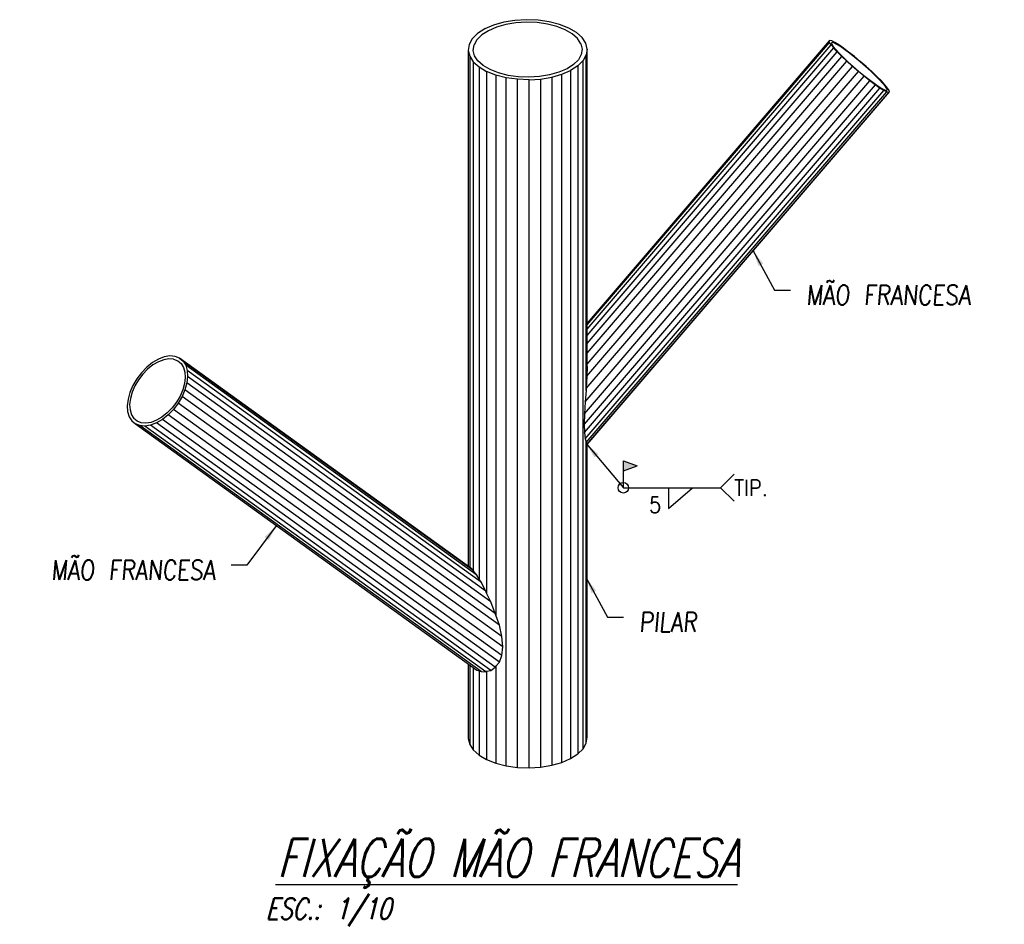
# Model space of a CAD drawing. Extents: x 551880 to 585869, y 94458 to 133000.
# Tile 1 of 42: x 560867 to 570187, y 94458 to 103018. Entities that reach past the tile are written whole.
import ezdxf

# ---------------------------------------------------------------- set-up
doc = ezdxf.new("R2010")
doc.units = 0
doc.header["$LTSCALE"] = 10
doc.header["$MEASUREMENT"] = 0
for name, color, linetype in [('COTAS', 7, 'CONTINUOUS'), ('G-SIMBOLO', 4, 'CONTINUOUS'), ('REGUA175', 4, 'CONTINUOUS'), ('SECT-CUT', 7, 'CONTINUOUS')]:
    doc.layers.add(name, color=color, linetype=linetype)
doc.layers.add('T04', color=4, linetype='CONTINUOUS', lineweight=25)
doc.styles.add('Dunke', font='romans.shx', dxfattribs={"width": 0.75, "oblique": 15})
doc.styles.add('engeaço', font='romans.shx', dxfattribs={"width": 0.9})
doc.styles.add('PADRAO MTL', font='txt.shx', dxfattribs={"width": 0.8, "oblique": 5})
doc.dimstyles.new('1-20', dxfattribs={"dimscale": 20, "dimtxt": 2.5, "dimasz": 2, "dimexe": 2, "dimexo": 2, "dimgap": 2, "dimtad": 1, "dimdec": 0, "dimdsep": 46, "dimtxsty": 'PADRAO MTL', "dimcen": 3, "dimclrd": 1, "dimclre": 1, "dimclrt": 7, "dimadec": 0, "dimazin": 0, "dimtfac": 1, "dimtdec": 0, "dimtmove": 0, "dimatfit": 3, "dimfxl": 1, "dimtfill": 1, "dimtolj": 1, "dimarcsym": 0})

# ---------------------------------------------------------------- blocks, each defined once
blk = doc.blocks.new('Solda Campo')
at = {"layer": 'G-SIMBOLO'}
blk.add_hatch(color=7, dxfattribs=at).paths.add_polyline_path([(0, 3.38), (-1.75, 2.75), (0, 2.12)])
at = {"layer": 'G-SIMBOLO', "color": 7}
for p, q in [((0, 3.38), (-1.75, 2.75)), ((0, 2.12), (-1.75, 2.75)), ((0, 0), (0, 3.38))]:
    blk.add_line(p, q, dxfattribs=at)
blk = doc.blocks.new('Solda1')
at = {"layer": 'G-SIMBOLO', "color": 7}
for p, q in [((12.27, 0), (13.97, 1.7)), ((0, 0), (12.27, 0)), ((5.68, -2.61), (8.72, 0)), ((5.68, 0), (5.68, -2.61)), ((12.27, 0), (13.97, -1.7))]:
    blk.add_line(p, q, dxfattribs=at)
at = {"layer": 'T04', "style": 'engeaço', "width": 0.9}
for tag, p in [('TÍP.', (14, -1.02)), ('5', (3.24, -3.16))]:
    blk.add_attdef(tag, p, '', height=2, dxfattribs=at)
blk = doc.blocks.new('A$C4C575746')
at = {"layer": 'REGUA175', "color": 8, "style": 'Dunke', "oblique": 15, "width": 0.75}
blk.add_text('ESC.:', height=2, dxfattribs=at).set_placement((-0.609, -3.248))
for tag, p, height in [('%%UTITULO', (0.474, 0.775), 3.6), ('ESCALA', (5.959, -3.229), 2)]:
    blk.add_attdef(tag, p, '', height=height, dxfattribs=at)
blk = doc.blocks.new('A$Cd56eab48')
at = {"layer": 'COTAS'}
blk.add_circle((1498.8, 706.8), 13.4, dxfattribs=at)
at = {"layer": 'SECT-CUT'}
for p, q in [((1149, 1864.5), (1130.9, 1852.9)), ((1171.3, 1874.2), (1149, 1864.5)), ((1178.6, 1869), (1158.2, 1860.1)), ((1196.9, 1881.5), (1171.3, 1874.2)), ((1202.1, 1875.6), (1178.6, 1869)), ((1224.9, 1886.1), (1196.9, 1881.5)), ((1227.6, 1879.9), (1202.1, 1875.6)), ((1254.1, 1887.9), (1224.9, 1886.1)), ((1254.4, 1881.5), (1227.6, 1879.9)), ((1283.4, 1886.8), (1254.1, 1887.9)), ((1281.2, 1880.5), (1254.4, 1881.5)), ((1307.1, 1876.8), (1281.2, 1880.5)), ((1311.7, 1882.8), (1283.4, 1886.8)), ((1331.1, 1870.7), (1307.1, 1876.8)), ((1338, 1876.1), (1311.7, 1882.8)), ((1352.3, 1862.3), (1331.1, 1870.7)), ((1361.1, 1866.9), (1338, 1876.1)), ((1380.2, 1855.6), (1361.1, 1866.9)), ((1117.6, 1839.6), (1109.7, 1825.3)), ((1130.9, 1852.9), (1117.6, 1839.6)), ((1141.6, 1849.4), (1129.4, 1837.3)), ((1158.2, 1860.1), (1141.6, 1849.4)), ((1369.8, 1852), (1352.3, 1862.3)), ((1383.1, 1840.1), (1369.8, 1852)), ((1394.7, 1842.7), (1380.2, 1855.6)), ((1391.4, 1827.2), (1383.1, 1840.1)), ((1403.8, 1828.6), (1394.7, 1842.7)), ((1109.7, 1825.3), (1107.4, 1810.5)), ((1120.1, 1810.6), (1122.2, 1824.2)), ((1129.4, 1837.3), (1122.2, 1824.2)), ((1391.4, 1827.2), (1394.7, 1813.7)), ((1407.4, 1813.8), (1403.8, 1828.6)), ((2018.2, 1834.4), (1407.4, 1122.5)), ((1407.4, 1117.6), (2019.2, 1830.7)), ((1407.4, 1107.1), (2023.1, 1824.7)), ((1407.4, 1091.2), (2029.7, 1816.6)), ((2020.2, 1835.6), (2018.2, 1834.4)), ((2019.2, 1830.7), (2018.2, 1834.4)), ((2023.1, 1824.7), (2019.2, 1830.7)), ((2025, 1834.3), (2020.2, 1835.6)), ((2029.7, 1816.6), (2023.1, 1824.7)), ((2026.1, 1830.4), (2024.3, 1829.3)), ((2024.3, 1829.3), (2025.2, 1825.9)), ((2024.5, 1828.5), (2026.1, 1830.4)), ((2032.4, 1830.5), (2025, 1834.3)), ((2025.2, 1825.9), (2028.8, 1820.3)), ((2030.5, 1829.2), (2026.1, 1830.4)), ((2028.8, 1820.3), (2034.9, 1812.9)), ((2038.8, 1806.7), (2029.7, 1816.6)), ((2037.4, 1825.7), (2030.5, 1829.2)), ((2042.3, 1824.4), (2032.4, 1830.5)), ((2046.5, 1820.1), (2037.4, 1825.7)), ((2054.1, 1816.2), (2042.3, 1824.4)), ((2057.4, 1812.5), (2046.5, 1820.1)), ((2067.5, 1806.2), (2054.1, 1816.2)), ((1107.4, 1810.5), (1111, 1795.7)), ((1107.4, 1810.5), (1107.4, 508.6)), ((1111, 1795.7), (1120.1, 1781.6)), ((1111, 1795.7), (1111, 506.1)), ((1123.4, 1797.1), (1120.1, 1810.6)), ((1131.7, 1784.2), (1123.4, 1797.1)), ((1392.6, 1800.1), (1385.4, 1787)), ((1394.7, 1813.7), (1392.6, 1800.1)), ((1405.1, 1799), (1397.2, 1784.7)), ((1407.4, 1813.8), (1405.1, 1799)), ((1405.1, 952.5), (1405.1, 1799)), ((1407.4, 1013), (1407.4, 1813.8)), ((1407.4, 1070.7), (2038.8, 1806.7)), ((1407.4, 1046.3), (2050.1, 1795.4)), ((2034.9, 1812.9), (2043.3, 1803.7)), ((2050.1, 1795.4), (2038.8, 1806.7)), ((2043.3, 1803.7), (2053.6, 1793.3)), ((2063, 1783), (2050.1, 1795.4)), ((2053.6, 1793.3), (2065.5, 1782)), ((2069.7, 1803.3), (2057.4, 1812.5)), ((2082, 1794.8), (2067.5, 1806.2)), ((2083, 1792.9), (2069.7, 1803.3)), ((2096.9, 1782.5), (2082, 1794.8)), ((2096.7, 1781.5), (2083, 1792.9)), ((1120.1, 1781.6), (1134.6, 1768.7)), ((1120.1, 1781.6), (1120.1, 498.1)), ((1145, 1772.4), (1131.7, 1784.2)), ((1134.6, 1768.7), (1153.7, 1757.4)), ((1134.6, 1768.7), (1134.6, 476.4)), ((1162.5, 1762), (1145, 1772.4)), ((1373.2, 1774.9), (1356.6, 1764.2)), ((1383.9, 1771.5), (1365.8, 1759.8)), ((1385.4, 1787), (1373.2, 1774.9)), ((1397.2, 1784.7), (1383.9, 1771.5)), ((1383.9, 1771.5), (1383.9, 35.1)), ((1397.2, 48.3), (1397.2, 1784.7)), ((1406.3, 988.4), (2077.2, 1770.2)), ((1407.4, 1018.9), (2063, 1783)), ((2077.2, 1770.2), (2063, 1783)), ((2065.5, 1782), (2078.6, 1770.2)), ((2092, 1757.4), (2077.2, 1770.2)), ((2078.6, 1770.2), (2092.2, 1758.4)), ((2110.3, 1769.7), (2096.7, 1781.5)), ((2111.7, 1769.7), (2096.9, 1782.5)), ((2123.3, 1757.9), (2110.3, 1769.7)), ((2125.9, 1756.9), (2111.7, 1769.7)), ((1176.8, 1748.2), (1153.7, 1757.4)), ((1153.7, 1757.4), (1153.7, 440.6)), ((1183.7, 1753.6), (1162.5, 1762)), ((1203.1, 1741.5), (1176.8, 1748.2)), ((1176.8, 1748.2), (1176.8, 385.7)), ((1207.7, 1747.5), (1183.7, 1753.6)), ((1203.1, 5.1), (1203.1, 1741.5)), ((1231.4, 1737.5), (1203.1, 1741.5)), ((1233.6, 1743.8), (1207.7, 1747.5)), ((1260.4, 1742.8), (1233.6, 1743.8)), ((1287.2, 1744.4), (1260.4, 1742.8)), ((1312.7, 1748.7), (1287.2, 1744.4)), ((1289.9, 1738.2), (1317.9, 1742.8)), ((1336.2, 1755.4), (1312.7, 1748.7)), ((1317.9, 1742.8), (1343.5, 1750.1)), ((1317.9, 1742.8), (1317.9, 6.4)), ((1356.6, 1764.2), (1336.2, 1755.4)), ((1343.5, 1750.1), (1365.8, 1759.8)), ((1343.5, 13.7), (1343.5, 1750.1)), ((1365.8, 1759.8), (1365.8, 23.4)), ((1402.4, 924), (2106.9, 1745.1)), ((1405.2, 957), (2092, 1757.4)), ((2106.9, 1745.1), (2092, 1757.4)), ((2092.2, 1758.4), (2105.9, 1747.1)), ((2105.9, 1747.1), (2119.2, 1736.6)), ((2121.3, 1733.7), (2106.9, 1745.1)), ((2135.3, 1746.6), (2123.3, 1757.9)), ((2138.8, 1744.6), (2125.9, 1756.9)), ((2145.6, 1736.2), (2135.3, 1746.6)), ((2150, 1733.3), (2138.8, 1744.6)), ((1231.4, 1.1), (1231.4, 1737.5)), ((1260.7, 1736.4), (1231.4, 1737.5)), ((1260.7, 1736.4), (1289.9, 1738.2)), ((1260.7, 0), (1260.7, 1736.4)), ((1289.9, 1738.2), (1289.9, 1.8)), ((2134.7, 1723.7), (1399.7, 867.1)), ((1400.4, 893.5), (2121.3, 1733.7)), ((1400.4, 845.9), (2146.6, 1715.5)), ((2119.2, 1736.6), (2131.5, 1727.4)), ((2134.7, 1723.7), (2121.3, 1733.7)), ((2131.5, 1727.4), (2142.4, 1719.9)), ((2146.6, 1715.5), (2134.7, 1723.7)), ((2142.4, 1719.9), (2151.5, 1714.3)), ((2154, 1727.1), (2145.6, 1736.2)), ((2156.4, 1709.4), (2146.6, 1715.5)), ((2159.2, 1723.3), (2150, 1733.3)), ((2160.1, 1719.6), (2154, 1727.1)), ((2165.8, 1715.2), (2159.2, 1723.3)), ((2163.6, 1714.1), (2160.1, 1719.6)), ((2169.7, 1709.2), (2165.8, 1715.2)), ((1402.4, 830.6), (2156.4, 1709.4)), ((1405.2, 821.4), (2163.9, 1705.6)), ((1406.3, 815.8), (2168.7, 1704.3)), ((1407.4, 815.9), (2170.6, 1705.5)), ((2151.5, 1714.3), (2158.3, 1710.8)), ((2163.9, 1705.6), (2156.4, 1709.4)), ((2158.3, 1710.8), (2162.8, 1709.6)), ((2162.8, 1709.6), (2164.5, 1710.7)), ((2164.5, 1710.7), (2163.6, 1714.1)), ((2168.7, 1704.3), (2163.9, 1705.6)), ((2170.6, 1705.5), (2168.7, 1704.3)), ((2170.6, 1705.5), (2169.7, 1709.2)), ((310.3, 1022.5), (295.9, 1010.9)), ((325.3, 1031.2), (310.3, 1022.5)), ((325.1, 1024.8), (311.3, 1016.7)), ((338.7, 1030), (325.1, 1024.8)), ((340.1, 1036.9), (325.3, 1031.2)), ((351.7, 1032.2), (338.7, 1030)), ((354.2, 1039.3), (340.1, 1036.9)), ((363.6, 1031.3), (351.7, 1032.2)), ((367.2, 1038.3), (354.2, 1039.3)), ((363.6, 1031.3), (374, 1027.2)), ((378.4, 1033.9), (367.2, 1038.3)), ((374, 1027.2), (382.4, 1020.3)), ((1113.6, 504.1), (378.4, 1033.9)), ((378.4, 1033.9), (387.5, 1026.3)), ((382.4, 1020.3), (388.4, 1010.6)), ((387.5, 1026.3), (1119.8, 498.7)), ((387.5, 1026.3), (394.1, 1015.8)), ((282.5, 997.1), (270.7, 981.5)), ((295.9, 1010.9), (282.5, 997.1)), ((298.1, 1006.1), (285.7, 993.4)), ((311.3, 1016.7), (298.1, 1006.1)), ((388.4, 1010.6), (392, 998.7)), ((392, 998.7), (392.9, 984.9)), ((1129.2, 486.3), (394.1, 1015.8)), ((394.1, 1015.8), (398, 1002.9)), ((1139.9, 468.4), (398, 1002.9)), ((398, 1002.9), (399, 987.9)), ((1407.4, 1013), (1406.3, 988.4)), ((270.7, 981.5), (260.8, 964.7)), ((274.8, 979.1), (265.8, 963.6)), ((285.7, 993.4), (274.8, 979.1)), ((391.1, 969.9), (386.7, 954.1)), ((392.9, 984.9), (391.1, 969.9)), ((397.1, 971.5), (392.3, 954.3)), ((399, 987.9), (397.1, 971.5)), ((1164.5, 418.6), (397.1, 971.5)), ((1151.6, 445.6), (399, 987.9)), ((1406.3, 988.4), (1405.2, 957)), ((253.4, 947.4), (248.6, 930.2)), ((260.8, 964.7), (253.4, 947.4)), ((258.9, 947.7), (254.5, 931.9)), ((265.8, 963.6), (258.9, 947.7)), ((386.7, 954.1), (379.9, 938.1)), ((392.3, 954.3), (384.8, 937)), ((1175.6, 389.9), (392.3, 954.3)), ((1405.1, 952.5), (1402.4, 924)), ((1405.2, 957), (1405.1, 952.5)), ((248.6, 930.2), (246.6, 913.9)), ((254.5, 931.9), (252.7, 916.8)), ((370.8, 922.7), (359.9, 908.3)), ((375, 920.2), (363.1, 904.6)), ((379.9, 938.1), (370.8, 922.7)), ((384.8, 937), (375, 920.2)), ((1192.5, 331.2), (375, 920.2)), ((1185.9, 359.8), (384.8, 937)), ((1402.4, 924), (1400.4, 893.5)), ((246.6, 913.9), (247.6, 898.9)), ((247.6, 898.9), (251.5, 885.9)), ((252.7, 916.8), (253.6, 903.1)), ((253.6, 903.1), (257.2, 891.1)), ((347.6, 895.6), (334.3, 885)), ((359.9, 908.3), (347.6, 895.6)), ((363.1, 904.6), (349.7, 890.8)), ((1194.7, 305.5), (363.1, 904.6)), ((251.5, 885.9), (258.1, 875.5)), ((257.2, 891.1), (263.3, 881.5)), ((258.1, 875.5), (267.2, 867.9)), ((271.7, 874.5), (263.3, 881.5)), ((282, 870.5), (271.7, 874.5)), ((293.9, 869.6), (282, 870.5)), ((306.9, 871.7), (293.9, 869.6)), ((320.4, 870.5), (305.6, 864.9)), ((320.6, 877), (306.9, 871.7)), ((335.3, 879.3), (320.4, 870.5)), ((1175.6, 254.3), (320.4, 870.5)), ((334.3, 885), (320.6, 877)), ((349.7, 890.8), (335.3, 879.3)), ((1185.9, 266.4), (335.3, 879.3)), ((1192.5, 283.6), (349.7, 890.8)), ((1400.4, 893.5), (1399.7, 867.1)), ((267.2, 867.9), (1129.2, 246.9)), ((278.5, 863.5), (267.2, 867.9)), ((1139.9, 242.9), (278.5, 863.5)), ((291.4, 862.5), (278.5, 863.5)), ((305.6, 864.9), (291.4, 862.5)), ((1151.6, 242.7), (291.4, 862.5)), ((1164.5, 246), (305.6, 864.9)), ((1399.7, 867.1), (1400.4, 845.9)), ((1400.4, 845.9), (1402.4, 830.6)), ((1402.4, 830.6), (1405.1, 823.1)), ((1405.1, 823.1), (1405.2, 821.4)), ((1405.1, 62.6), (1405.1, 823.1)), ((1405.2, 821.4), (1406.3, 815.8)), ((1406.3, 815.8), (1407.4, 816.1)), ((1407.4, 77.4), (1407.4, 816.1)), ((1119.8, 498.7), (1113.6, 504.1)), ((1120.1, 498.1), (1119.8, 498.7)), ((1129.2, 486.3), (1120.1, 498.1)), ((1134.6, 476.4), (1129.2, 486.3)), ((1139.9, 468.4), (1134.6, 476.4)), ((1151.6, 445.6), (1139.9, 468.4)), ((1153.7, 440.6), (1151.6, 445.6)), ((1164.5, 418.6), (1153.7, 440.6)), ((1175.6, 389.9), (1164.5, 418.6)), ((1176.8, 385.7), (1175.6, 389.9)), ((1185.9, 359.8), (1176.8, 385.7)), ((1192.5, 331.2), (1185.9, 359.8)), ((1194.7, 305.5), (1192.5, 331.2)), ((1192.5, 283.6), (1194.7, 305.5)), ((1185.9, 266.4), (1192.5, 283.6)), ((1107.4, 262.5), (1107.4, 74.1)), ((1111, 260), (1111, 59.3)), ((1120.1, 253.4), (1120.1, 45.2)), ((1164.5, 246), (1175.6, 254.3)), ((1175.6, 254.3), (1176.8, 256.3)), ((1176.8, 256.3), (1185.9, 266.4)), ((1176.8, 256.3), (1176.8, 11.8)), ((1129.2, 246.9), (1134.6, 245.1)), ((1134.6, 245.1), (1134.6, 32.3)), ((1134.6, 245.1), (1139.9, 242.9)), ((1139.9, 242.9), (1151.6, 242.7)), ((1151.6, 242.7), (1153.7, 243.7)), ((1153.7, 243.7), (1164.5, 246)), ((1153.7, 243.7), (1153.7, 21)), ((1405.1, 62.6), (1407.4, 77.4)), ((1107.4, 74.1), (1111, 59.3)), ((1111, 59.3), (1120.1, 45.2)), ((1397.2, 48.3), (1405.1, 62.6)), ((1120.1, 45.2), (1134.6, 32.3)), ((1134.6, 32.3), (1153.7, 21)), ((1365.8, 23.4), (1383.9, 35.1)), ((1383.9, 35.1), (1397.2, 48.3)), ((1153.7, 21), (1176.8, 11.8)), ((1176.8, 11.8), (1203.1, 5.1)), ((1203.1, 5.1), (1231.4, 1.1)), ((1231.4, 1.1), (1260.7, 0)), ((1260.7, 0), (1289.9, 1.8)), ((1289.9, 1.8), (1317.9, 6.4)), ((1317.9, 6.4), (1343.5, 13.7)), ((1343.5, 13.7), (1365.8, 23.4))]:
    blk.add_line(p, q, dxfattribs=at)
at = {"layer": 'COTAS', "xscale": -20, "yscale": 20, "zscale": 20}
blk.add_blockref('Solda Campo', (1498.8, 706.8), dxfattribs=at)
at = {"layer": 'COTAS', "xscale": 20, "yscale": 20, "zscale": 20}
blk.add_blockref('Solda1', (1498.8, 706.8), dxfattribs=at).add_auto_attribs({'TÍP.': 'TIP.', '5': '5'})
at = {"layer": 'COTAS', "annotation_type": 0, "has_hookline": 1}
for points, hookline_direction in [([(1826.7, 1304.6), (1880.3, 1205.8), (1920.3, 1205.8)], 0), ([(622.2, 610.5), (548.6, 511.7), (508.6, 511.7)], 1), ([(1405.2, 479.3), (1458.8, 380.5), (1498.8, 380.5)], 0)]:
    blk.add_leader(points, dimstyle='1-20', override={"dimtad": 0}, dxfattribs=dict(at, hookline_direction=hookline_direction))
at = {"layer": 'COTAS'}
blk.add_leader([(1405.2, 818.1), (1498.8, 706.8)], dimstyle='1-20', override={"dimtad": 0}, dxfattribs=at)
at = {"layer": 'COTAS', "color": 7, "char_height": 50, "style": 'PADRAO MTL', "bg_fill": 3, "box_fill_scale": 1.25, "bg_fill_color": 256, "bg_fill_true_color": 13158600, "bg_fill_transparency": 0}
for s, insert, attachment_point in [('MÃO FRANCESA', (1960.3, 1218.3), 1), ('MÃO FRANCESA', (468.6, 524.2), 3), ('PILAR', (1538.8, 393), 1)]:
    blk.add_mtext(s, dxfattribs=dict(at, insert=insert, attachment_point=attachment_point))

msp = doc.modelspace()

# ---------------------------------------------------------------- block references
at = {"layer": 'COTAS', "xscale": 3.75, "yscale": 3.75, "zscale": 3.75}
msp.add_blockref('A$Cd56eab48', (560960.1, 95938.1), dxfattribs=at)
at = {"layer": 'COTAS', "xscale": 100, "yscale": 100, "zscale": 100}
msp.add_blockref('A$C4C575746', (563258.6, 94829.5), dxfattribs=at).add_auto_attribs({'ESCALA': '1/10', '%%UTITULO': '%%UFIXAÇÃO MÃO FRANCESA'})

doc.saveas('drawing.dxf')
